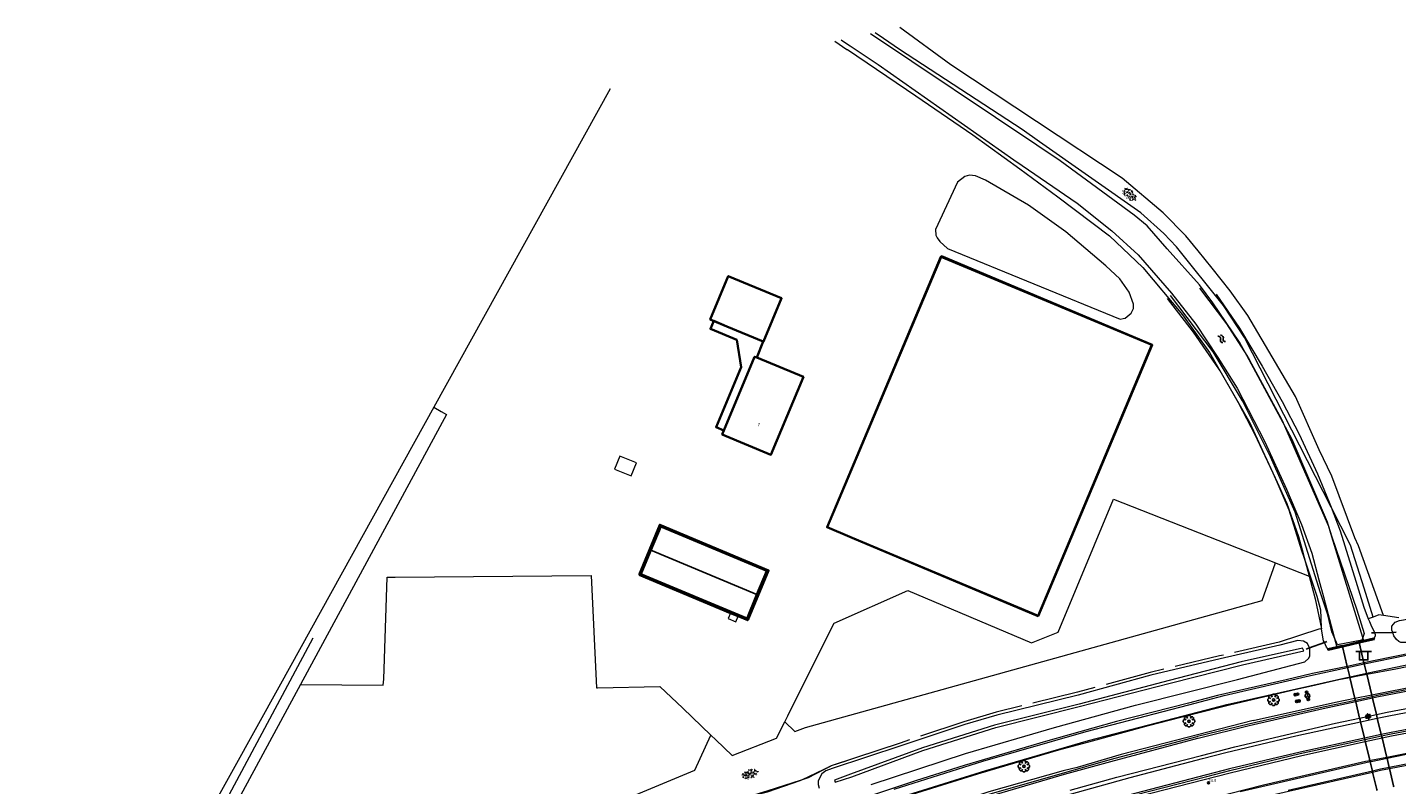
# Model space of a CAD drawing. Header units: metres. Extents: x 181682 to 183922, y 386244 to 387136.
# Tile 60 of 62: x 183212 to 183452, y 386999 to 387131. Entities that reach past the tile are written whole.
import ezdxf
from ezdxf.enums import TextEntityAlignment as Align

# ---------------------------------------------------------------- set-up
doc = ezdxf.new("R2010")
doc.units = ezdxf.units.M
doc.linetypes.add('IE-TERREINAFSCHEIDING', pattern=[10, 8, -2])
for name, color, linetype, lineweight in [('B-WE-GK-KADEMUUR-GV', 251, 'Continuous', 35), ('B-WE-GR-BOOM-S', 251, 'Continuous', 25), ('B-WE-GW-WATERGANG_INSTEEK-G', 251, 'Continuous', 18), ('B-WE-GW-WATERGANG_WATERLIJN-G', 251, 'Continuous', 18), ('B-WE-IE-TERREINAFSCHEIDING-G', 251, 'IE-TERREINAFSCHEIDING', 18), ('B-WE-KG-KADASTRAAL_NOK-G', 251, 'Continuous', 25), ('B-WE-KL-ET_LS_SR_TRAFO-GV', 251, 'Continuous', 18), ('B-WE-KW-KUNSTWERK-GV', 251, 'Continuous', 25), ('B-WE-KW-KUNSTWERK-SV', 251, 'Continuous', 25), ('B-WE-OG-TOPOGRAFIE_BEBOUWING-G', 251, 'Continuous', 35), ('B-WE-OG-TOPOGRAFIE_BEBOUWING-GV', 251, 'Continuous', 35), ('B-WE-OG-TOPOGRAFIE_BEBOUWING_OVERIG-GV', 251, 'Continuous', 18), ('B-WE-OG-TOPOGRAFIE_CULTUURSCHEIDING-G', 251, 'Continuous', 18), ('B-WE-OG-TOPOGRAFIE_TERREIN_AGRARISCH-GV', 251, 'Continuous', 18), ('B-WE-OG-TOPOGRAFIE_TERREIN_GROEN-GV', 251, 'Continuous', 18), ('B-WE-OG-TOPOGRAFIE_TERREIN_GROEN-SV', 251, 'Continuous', 25), ('B-WE-OG-TOPOGRAFIE_WATER-GV', 251, 'Continuous', 18), ('B-WE-OG-TOPOGRAFIE_WATER-SV', 251, 'Continuous', 25), ('B-WE-OG-TOPOGRAFIE_WEG_BERM-GV', 251, 'Continuous', 18), ('B-WE-OG-TOPOGRAFIE_WEG_RIJWEG-GV', 251, 'Continuous', 18), ('B-WE-OG-TOPOGRAFIE_WEG_RIJWIELPAD-GV', 251, 'Continuous', 18), ('B-WE-RI-ITR_RETENTIE_BERGBEZINKBASIN-GV', 251, 'Continuous', 18), ('B-WE-VW-BEWEGWIJZERING_DRAAGCONSTRUCTIE-S', 251, 'Continuous', 25), ('B-WE-VW-MARKERING-G', 251, 'Continuous', 18), ('B-WE-VW-VERKEERSTEKEN_BORD-S', 251, 'Continuous', 25), ('B-WE-VW-VERKEERSTEKEN_DRAAGCONSTRUCTIE-S', 251, 'Continuous', 25), ('Label_Nummeraanduidingreeks', 7, 'Continuous', 25), ('Label_puntobject', 7, 'Continuous', 25)]:
    doc.layers.add(name, color=color, linetype=linetype, lineweight=lineweight)
doc.layers.add('B-WE-IE-MEUBILAIR_WEGMEUBILAIR-S', color=251, linetype='Continuous')
doc.styles.add('NLCS-ISO', font='NLCS-ISO.ttf')
doc.styles.add('NLCS-ISO-M250-T18', font='NLCS-ISO.ttf', dxfattribs={"height": 0.45})
doc.styles.get("Standard").update_dxf_attribs({"font": 'arial.ttf'})

# ---------------------------------------------------------------- blocks, each defined once
blk = doc.blocks.new('SIE-WEG_WEGWIJZER-SO')
for q in [(-0.2916815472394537, -0.2916815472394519), (-4.547473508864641e-16, 0.4124999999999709), (0.2916815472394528, -0.2916815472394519)]:
    blk.add_line((-4.547473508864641e-16, 0), q)
blk.add_circle((-4.547473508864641e-16, 0), 0.4125000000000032)
blk = doc.blocks.new('SVW-VERKEERSTEKEN_BORD_ANWB-SO')
blk.add_line((-1.375, 0), (1.375, 0))
at = {"flags": 128}
blk.add_lwpolyline([(-0.75, 0), (-0.75, -1.5), (0.75, -1.5), (0.75, 0)], close=True, dxfattribs=at)
blk = doc.blocks.new('SIE-WEG_PAAL_ALGEMEEN_TYPE_02-SO')
at = {"ltscale": 0.5}
h = blk.add_hatch(color=256, dxfattribs=at)
h.paths.add_polyline_path([(4.547473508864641e-16, 0), (0.1875000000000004, 0, 0.4142135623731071), (4.547473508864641e-16, 0.1875)])
h.paths.add_polyline_path([(4.547473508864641e-16, -0.1875), (4.547473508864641e-16, 0), (-0.1874999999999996, 3.163459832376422e-14, 0.4142135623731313)])
for p, q in [((-0.1874999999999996, 3.163459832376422e-14), (0.1875000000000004, 0)), ((4.547473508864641e-16, -0.1875), (4.547473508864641e-16, 0.1875))]:
    blk.add_line(p, q, dxfattribs=at)
blk.add_circle((4.547473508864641e-16, 0), 0.1875, dxfattribs=at)
blk = doc.blocks.new('SIE-WEG_VERKEERSBORD_PAAL-SO')
blk.add_line((-0.2999998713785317, 0.0002770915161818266), (0.2999998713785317, -0.0002770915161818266))
for radius in [0.1999999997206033, 0.07454196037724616]:
    blk.add_circle((3.492459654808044e-10, 4.656612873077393e-10), radius)
blk = doc.blocks.new('SGR-BOOM_01')
at = {"layer": 'B-WE-GR-BOOM-S'}
for points in [[(-0.5, 0.25, 0), (-0.75, 0.375, 0), (-1, 0.125, 0), (-1, -0.125, 0), (-0.75, -0.375, 0), (-0.5, -0.25, 0)], [(-0.3295050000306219, 0.7954949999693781, 0), (-0.6187190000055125, 0.7954949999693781, 0), (-0.7954950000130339, 0.6187190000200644, 0), (-0.7954950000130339, 0.3295049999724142, 0)], [(0.25, 0.5, 0), (0.375, 0.75, 0), (0.125, 1, 0), (-0.125, 1, 0), (-0.375, 0.75, 0), (-0.25, 0.5, 0)], [(0.7954949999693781, 0.3295049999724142, 0), (0.7954949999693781, 0.6187190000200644, 0), (0.6187179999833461, 0.7954949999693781, 0), (0.3295049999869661, 0.7954949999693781, 0)], [(0.5, -0.25, 0), (0.75, -0.375, 0), (1, -0.125, 0), (1, 0.125, 0), (0.75, 0.375, 0), (0.5, 0.25, 0)], [(-0.7954950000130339, -0.3295050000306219, 0), (-0.7954950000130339, -0.6187180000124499, 0), (-0.6187190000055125, -0.7954950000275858, 0), (-0.3295050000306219, -0.7954950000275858, 0)], [(-0.25, -0.5, 0), (-0.375, -0.75, 0), (-0.125, -1, 0), (0.125, -1, 0), (0.375, -0.75, 0), (0.25, -0.5, 0)], [(0.3295049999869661, -0.7954950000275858, 0), (0.6187179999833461, -0.7954950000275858, 0), (0.7954949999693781, -0.6187180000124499, 0), (0.7954949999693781, -0.3295050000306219, 0)]]:
    blk.add_polyline3d(points, dxfattribs=at)
blk.add_circle((0, 0), 0.2, dxfattribs=at)
blk.add_circle((0, 0), 0.2, dxfattribs=at)
blk = doc.blocks.new('SOG-TOPOGRAFIE_WATER-SO')
at = {"flags": 128}
for points in [[(-1.257027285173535, 0.2784462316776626), (-1.213244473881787, 0.3475789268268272, -0.5388311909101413), (-0.2091083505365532, 0.3654382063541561, 0.6051675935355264), (0.6285352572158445, 0.4645284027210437, -4.03570463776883)], [(-1.440797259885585, -0.3558462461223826), (-1.397014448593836, -0.2867135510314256, -0.5388311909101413), (-0.3928783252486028, -0.268854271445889, 0.6051675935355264), (0.4447652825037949, -0.1697640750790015, -4.03570463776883)]]:
    blk.add_lwpolyline(points, format="xyb", dxfattribs=at)
blk = doc.blocks.new('SGR-GRAS_RUIGGRAS-SO')
at = {"ltscale": 0.1}
h = blk.add_hatch(dxfattribs=at)
h.set_pattern_fill('GR-GRAS_RUIGGRAS', color=256, scale=0.0075, style=0, pattern_type=2)
h.set_pattern_definition([(40, (-1.980358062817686, -1.040504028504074), (-0.4163869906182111, 1.021287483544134), [0.1124999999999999, -1.199999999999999]), (40, (-1.942858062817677, -1.078004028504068), (-0.4163869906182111, 1.021287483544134), [0.1124999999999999, -1.199999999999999]), (94.99999999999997, (-1.755358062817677, -1.078004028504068), (-1.179549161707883, 0.5743812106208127), [0.1125, -0.6]), (94.99999999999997, (-1.702858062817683, -1.078004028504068), (-1.179549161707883, 0.5743812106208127), [0.1125, -0.6]), (125, (-1.680358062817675, -0.8905040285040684), (-1.105982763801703, 0.1411634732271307), [0.1125, -0.75]), (125, (-1.64285806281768, -0.8530040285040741), (-1.105982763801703, 0.1411634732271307), [0.1125, -0.75]), (15, (-1.980358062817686, -0.8530040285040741), (0.2405523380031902, 0.8409129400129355), [0.1125, -0.6]), (15, (-1.980358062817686, -0.8005040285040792), (0.2405523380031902, 0.8409129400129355), [0.1125, -0.6]), (165, (-1.980358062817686, -0.8530040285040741), (-0.7258380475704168, -0.9701979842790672), [0.1125, -0.6]), (165, (-1.980358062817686, -0.8005040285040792), (-0.7258380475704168, -0.9701979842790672), [0.1125, -0.6]), (65, (-1.980358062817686, -1.040504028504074), (-0.4011510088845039, 0.559449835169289), [0.1125, -0.75]), (65, (-1.942858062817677, -1.078004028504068), (-0.4011510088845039, 0.559449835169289), [0.1125, -0.75]), (80, (-1.755358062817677, -1.078004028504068), (-0.990696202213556, 0.8600994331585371), [0.1125, -0.5999999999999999]), (80, (-1.717858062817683, -1.078004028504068), (-0.990696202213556, 0.8600994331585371), [0.1125, -0.5999999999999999]), (80, (-1.905358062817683, -0.8905040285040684), (-0.6995349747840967, 0.3518178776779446), [0.1125, -0.5999999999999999]), (80, (-1.867858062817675, -0.8905040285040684), (-0.6995349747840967, 0.3518178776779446), [0.1125, -0.5999999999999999])])
edge = h.paths.add_edge_path()
edge.add_ellipse((0, 0), major_axis=(1.980358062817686, 0), ratio=0.5254120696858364, start_angle=0, end_angle=360, ccw=False)
at = {"ltscale": 0.1, "style": 'NLCS-ISO'}
blk.add_attdef('TYPE', text='', height=0.5, dxfattribs=at).set_placement((3.470943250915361, -0.01606055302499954), align=Align.MIDDLE_CENTER)
blk = doc.blocks.new('SIE-WEG_KUNSTWERK-SO')
at = {"color": 0}
for p, q in [((-0.4622483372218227, -0.01250009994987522), (-0.3823326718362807, 0.06741556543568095)), ((-0.4577842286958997, 0.02731934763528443), (-0.4212424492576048, 0.0638611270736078)), ((-0.4521948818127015, -0.03780198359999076), (-0.3522769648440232, 0.06211593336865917)), ((-0.4350282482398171, -0.05599068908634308), (-0.322221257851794, 0.05681630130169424)), ((-0.4110076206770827, -0.06732540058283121), (-0.2921655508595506, 0.05151666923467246)), ((-0.3743316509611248, -0.06600476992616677), (-0.2621098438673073, 0.04621703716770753)), ((-0.3314076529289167, -0.05843611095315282), (-0.2320541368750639, 0.04091740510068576)), ((-0.2884836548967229, -0.05086745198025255), (-0.2019984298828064, 0.03561777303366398)), ((-0.2661925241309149, -0.3467743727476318), (0.1299809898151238, 0.04939914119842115)), ((-0.26482511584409, 0.3263444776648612), (-0.1821586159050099, 0.4090109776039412)), ((-0.2625692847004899, 0.3639556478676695), (-0.2197697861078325, 0.4067551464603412)), ((-0.2535934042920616, 0.3022208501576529), (-0.1575034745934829, 0.3983107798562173)), ((-0.2455596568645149, -0.0432987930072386), (-0.1699241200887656, 0.03233674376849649)), ((-0.2374623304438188, 0.2829965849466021), (-0.1398207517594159, 0.3806381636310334)), ((-0.2358574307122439, -0.2810839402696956), (0.1144092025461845, 0.06918269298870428)), ((-0.2213312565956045, 0.2637723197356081), (-0.129448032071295, 0.3556555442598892)), ((-0.2052001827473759, 0.2445480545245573), (-0.1200135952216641, 0.3297346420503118)), ((-0.202635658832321, -0.03573013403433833), (-0.0275766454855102, 0.1393288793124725)), ((-0.1890691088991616, 0.2253237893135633), (-0.1105791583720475, 0.3038137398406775)), ((-0.1729380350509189, 0.2060995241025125), (-0.1011447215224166, 0.2778928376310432)), ((-0.1645590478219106, -0.03300886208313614), (0.002101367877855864, 0.1336515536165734)), ((-0.1568069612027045, 0.1868752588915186), (-0.09171028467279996, 0.2519719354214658)), ((-0.1406758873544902, 0.1676509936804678), (-0.08227584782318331, 0.2260510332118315)), ((-0.1389200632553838, -0.04272521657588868), (0.2638115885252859, 0.3600064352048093)), ((-0.1245448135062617, 0.1484267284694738), (-0.07284141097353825, 0.2001301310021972)), ((-0.1204757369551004, -0.05963622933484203), (0.2646278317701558, 0.3254673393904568)), ((-0.1110708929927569, 0.1265453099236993), (-0.06324638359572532, 0.1743698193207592)), ((-0.108835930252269, -0.08335176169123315), (0.1329006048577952, 0.1583847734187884)), ((-0.1084779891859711, -0.1183491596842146), (0.1065807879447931, 0.0967096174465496)), ((-0.1066676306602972, 0.09559323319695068), (-0.04870367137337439, 0.153557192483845)), ((-0.02090245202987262, -0.1368396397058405), (0.1521826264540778, 0.03624543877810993)), ((0.01584196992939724, -0.1354505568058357), (0.1838324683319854, 0.03253994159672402)), ((0.0752800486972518, 0.2068302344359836), (0.2519864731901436, 0.3835366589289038)), ((0.09551226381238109, 0.262417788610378), (0.2333850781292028, 0.400290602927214)), ((0.1157444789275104, 0.3180053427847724), (0.2075361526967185, 0.4097970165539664)), ((0.1359766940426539, 0.37359289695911), (0.1654117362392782, 0.4030279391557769)), ((0.1492717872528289, -0.03737607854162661), (0.2266043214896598, 0.03995645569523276)), ((0.1887257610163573, -0.03327744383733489), (0.2695283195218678, 0.04752511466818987)), ((0.2187814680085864, -0.03857707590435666), (0.3124523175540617, 0.05509377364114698)), ((0.248837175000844, -0.04387670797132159), (0.3553763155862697, 0.06266243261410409)), ((0.2788928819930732, -0.04917634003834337), (0.3974394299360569, 0.06937020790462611)), ((0.3089485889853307, -0.05447597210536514), (0.4253616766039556, 0.06193711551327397)), ((0.3390042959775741, -0.05977560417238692), (0.4454065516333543, 0.04662665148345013)), ((0.3690600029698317, -0.06507523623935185), (0.4588403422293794, 0.02470510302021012)), ((-0.2581262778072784, -0.374063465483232), (-0.06634545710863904, -0.1822826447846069)), ((-0.2423946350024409, -0.3936871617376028), (-0.08657767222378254, -0.2378701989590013)), ((-0.220019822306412, -0.4066676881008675), (-0.1068098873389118, -0.2934577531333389)), ((-0.188026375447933, -0.4100295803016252), (-0.1270421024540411, -0.3490453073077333)), ((0.04020711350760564, -0.1464407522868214), (0.1117069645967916, -0.07494090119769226)), ((0.05765610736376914, -0.1643470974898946), (0.10761235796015, -0.1143908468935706)), ((0.06867514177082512, -0.1886834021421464), (0.1177657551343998, -0.1395927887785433)), ((0.07810957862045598, -0.2146043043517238), (0.1335523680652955, -0.1591615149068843)), ((0.08754401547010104, -0.2405252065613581), (0.1496834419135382, -0.1783857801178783)), ((0.09697845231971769, -0.2664461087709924), (0.1658145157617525, -0.1976100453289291)), ((0.1064128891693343, -0.2923670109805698), (0.1819455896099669, -0.2168343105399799)), ((0.1158473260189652, -0.3182879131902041), (0.1980766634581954, -0.2360585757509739)), ((0.1252817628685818, -0.3442088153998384), (0.2142077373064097, -0.2552828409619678)), ((0.1347161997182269, -0.3701297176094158), (0.2303388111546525, -0.2745071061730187)), ((0.1489037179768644, -0.3912975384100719), (0.2464698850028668, -0.2937313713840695)), ((0.1702792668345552, -0.4052773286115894), (0.2610914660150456, -0.3144651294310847)), ((0.2003899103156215, -0.4105220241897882), (0.2663361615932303, -0.344575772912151)), ((0.4003271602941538, -0.0691634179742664), (0.4630865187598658, -0.006404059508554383))]:
    blk.add_line(p, q, dxfattribs=at)
at = {"linetype": 'Continuous', "flags": 128}
blk.add_lwpolyline([(0.06526729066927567, -0.1793204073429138, 0.7002075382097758), (-0.06526729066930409, -0.1793204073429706), (-0.1368080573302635, -0.3758770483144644, -0.9999999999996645), (-0.2571150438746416, -0.3064177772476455), (-0.1226623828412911, -0.1461833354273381, 0.7002075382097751), (-0.1879296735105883, -0.03313707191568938), (-0.393923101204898, -0.06945927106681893, -0.9999999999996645), (-0.3939231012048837, 0.06945927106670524), (-0.1879296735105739, 0.03313707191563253, 0.7002075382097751), (-0.1226623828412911, 0.1461833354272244), (-0.2571150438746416, 0.3064177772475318, -0.999999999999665), (-0.1368080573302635, 0.3758770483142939), (-0.06526729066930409, 0.1793204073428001, 0.7002075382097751), (0.06526729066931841, 0.1793204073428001), (0.1368080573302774, 0.3758770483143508, -0.9999999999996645), (0.2571150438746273, 0.3064177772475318), (0.1226623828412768, 0.1461833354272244, 0.7002075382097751), (0.1879296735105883, 0.03313707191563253), (0.3939231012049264, 0.06945927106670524, -0.9999999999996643), (0.3939231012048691, -0.06945927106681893), (0.1879296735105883, -0.03313707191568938, 0.7002075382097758), (0.1226623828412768, -0.1461833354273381), (0.2571150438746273, -0.3064177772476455, -0.999999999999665), (0.1368080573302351, -0.3758770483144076)], format="xyb", close=True, dxfattribs=at)

msp = doc.modelspace()

# ---------------------------------------------------------------- linework, layer by layer
at = {"layer": 'B-WE-GK-KADEMUUR-GV'}
for p, q in [((183445.131, 387023.7530000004, 22.88), (183445.992, 387023.9530000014, 24.736)), ((183447.756, 387024.3619999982, 24.732), (183445.992, 387023.9530000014, 24.736)), ((183441.269, 387022.856000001, 24.746), (183439.725, 387022.4979999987, 24.75))]:
    msp.add_line(p, q, dxfattribs=at)
for points in [[(183439.725, 387022.4979999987, 24.75), (183439.748, 387022.4009999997, 24.75), (183442.232, 387022.9780000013, 24.744), (183445.154, 387023.655999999, 24.738), (183447.778, 387024.2650000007, 24.732), (183447.756, 387024.3619999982, 24.732)], [(183441.269, 387022.856000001, 24.746), (183441.683, 387022.9519999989, 24.745), (183442.209, 387023.0750000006, 22.896)]]:
    msp.add_polyline3d(points, dxfattribs=at)
at = {"layer": 'B-WE-GW-WATERGANG_INSTEEK-G'}
for points in [[(183438.601, 387026.0410000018, 24.461), (183438.531, 387027.9920000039, 24.353), (183438.494, 387029.2880000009, 24.234), (183437.806, 387031.7319999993, 24.091), (183435.561, 387038.4940000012, 24.091), (183435.164, 387039.6900000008, 24.091), (183432.9190000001, 387046.7850000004, 24.118), (183430.838, 387051.687, 24.06), (183430.166, 387053.2690000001, 24.041), (183428.299, 387057.2350000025, 24.06), (183427.018, 387059.9550000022, 24.073), (183424.143, 387065.428000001, 24.085), (183424.075, 387065.5570000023, 24.085), (183420.893, 387071.1240000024, 24.094), (183420.625, 387071.5120000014, 24.09), (183416.203, 387077.8999999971, 24.029), (183411.672, 387083.7510000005, 23.942)], [(183420.207, 387084.5630000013, 24.282), (183424.279, 387078.5720000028, 24.213), (183428.234, 387071.9699999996, 24.243), (183431.737, 387065.8020000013, 24.315), (183434.6800000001, 387060.0769999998, 24.318), (183437.91, 387053.1300000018, 24.368), (183439.935, 387048.1970000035, 24.377), (183440.262, 387047.3420000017, 24.375), (183441.858, 387043.1750000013, 24.365), (183444.573, 387034.396, 24.389), (183445.991, 387029.8460000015, 24.443), (183446.749, 387027.7809999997, 24.532)]]:
    msp.add_polyline3d(points, dxfattribs=at)
at = {"layer": 'B-WE-GW-WATERGANG_WATERLIJN-G'}
msp.add_polyline3d([(183417.248, 387085.5759999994, 23.469), (183422.008, 387079.3390000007, 23.481), (183425.535, 387073.7970000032, 23.477), (183425.952, 387073.1420000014, 23.476), (183431.644, 387062.5860000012, 23.478), (183431.8700000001, 387062.0699999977, 23.478), (183439.79, 387043.9700000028, 23.474), (183440.407, 387042.1479999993, 23.475), (183444.7349999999, 387029.3720000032, 23.481), (183446.018, 387025.2100000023, 23.481), (183445.806, 387024.5599999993, 23.481), (183445.65, 387024.0830000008, 23.481), (183441.375, 387023.2620000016, 23.481), (183440.806, 387024.5860000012, 23.481), (183440.393, 387025.5470000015, 23.481), (183439.712, 387028.5220000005, 23.481), (183438.387, 387032.3310000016, 23.481), (183433.997, 387046.4469999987, 23.481), (183429.7010000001, 387056.1279999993, 23.481), (183424.808, 387065.9160000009, 23.481), (183419.68, 387074.4680000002, 23.481), (183412.2280000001, 387084.327999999, 23.481)], dxfattribs=at)
at = {"layer": 'B-WE-IE-TERREINAFSCHEIDING-G'}
msp.add_line((183364.943, 387006.0870000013, 24.291), (183352.912, 387002.0890000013, 24.338), dxfattribs=at)
for points in [[(183452.117, 387027.9900000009, 24.866), (183449.431, 387028.3600000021, 24.609), (183448.626, 387028.4710000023, 24.532)], [(183438.102, 387026.0220000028, 24.461), (183431.202, 387023.7040000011, 24.189), (183420.779, 387021.3180000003, 23.96), (183408.657, 387018.4210000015, 23.921), (183395.937, 387014.9629999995, 24.213), (183381.731, 387011.4670000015, 24.086), (183376.099, 387009.8010000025, 24.213), (183364.943, 387006.0870000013, 24.291)], [(183338.787, 386996.7890000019, 24.913), (183341.801, 386997.5909999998, 25.466), (183347.468, 386999.5710000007, 25.445), (183347.783, 386999.6809999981, 25.444), (183352.912, 387002.0890000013, 24.338)]]:
    msp.add_polyline3d(points, dxfattribs=at)
at = {"layer": 'B-WE-KG-KADASTRAAL_NOK-G'}
msp.add_polyline3d([(183340.043, 387031.9780000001, 29.951), (183339.929, 387032.0259999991, 29.951), (183321.384, 387039.7790000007, 29.904), (183321.348, 387039.7940000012, 29.904)], dxfattribs=at)
at = {"layer": 'B-WE-KL-ET_LS_SR_TRAFO-GV'}
msp.add_polyline3d([(183334.917, 387027.8390000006, 0), (183336.245, 387027.2580000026, 0), (183336.677, 387028.245, 0), (183336.716, 387028.3340000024, 0), (183335.387, 387028.915000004, 0), (183335.338, 387028.8040000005, 0), (183334.917, 387027.8390000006, 0)], dxfattribs=at)
at = {"layer": 'B-WE-KW-KUNSTWERK-GV'}
msp.add_line((183442.209, 387023.0750000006, 22.896), (183445.131, 387023.7530000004, 22.88), dxfattribs=at)
for points in [[(183435.878, 387022.4900000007, 23.97), (183436.506, 387022.7200000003, 23.97), (183439.09, 387023.662999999, 23.97), (183439.538, 387023.8270000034, 23.97)], [(183451.238, 386998.417000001, 21.801), (183451.191, 386998.6120000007, 21.809), (183450.464, 387001.6279999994, 21.938), (183450.421, 387001.8059999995, 21.945), (183450.039, 387003.3919999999, 22.013), (183449.993, 387003.5839999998, 22.021), (183449.174, 387006.9819999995, 22.166), (183449.087, 387007.3389999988, 22.181), (183449.029, 387007.5830000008, 22.191), (183448.339, 387010.441999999, 22.313), (183448.257, 387010.782999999, 22.328), (183448.1870000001, 387011.0760000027, 22.34), (183447.497, 387013.9360000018, 22.462), (183447.439, 387014.1779999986, 22.472), (183447.37, 387014.4660000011, 22.484), (183446.489, 387018.117000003, 22.64), (183446.449, 387018.2850000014, 22.647), (183446.0550000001, 387019.9179999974, 22.717), (183446.012, 387020.0959999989, 22.724), (183445.154, 387023.655999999, 22.876), (183445.131, 387023.7530000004, 22.88)], [(183447.314, 387025.3399999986, 23.97), (183447.868, 387025.3539999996, 23.97), (183451.034, 387025.432000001, 23.97), (183451.607, 387025.4460000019, 23.97)], [(183442.209, 387023.0750000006, 22.896), (183442.232, 387022.9780000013, 22.896), (183443.076, 387019.4789999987, 22.89), (183443.119, 387019.301, 22.89), (183443.513, 387017.6659999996, 22.888), (183443.541, 387017.5500000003, 22.887), (183444.427, 387013.874999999, 22.882), (183444.505, 387013.5500000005, 22.881), (183444.563, 387013.3100000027, 22.881), (183445.251, 387010.4560000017, 22.877), (183445.326, 387010.1450000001, 22.876), (183445.408, 387009.8049999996, 22.876), (183446.096, 387006.949999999, 22.871), (183446.156, 387006.6990000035, 22.871), (183446.242, 387006.3440000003, 22.87), (183446.893, 387003.6439999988, 22.866), (183447.0480000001, 387003.0010000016, 22.865), (183447.1, 387002.7860000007, 22.865), (183447.485, 387001.1870000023, 22.862), (183447.525, 387001.02, 22.862), (183448.257, 386997.9839999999, 22.857), (183448.3040000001, 386997.7900000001, 22.857)]]:
    msp.add_polyline3d(points, dxfattribs=at)
at = {"layer": 'B-WE-OG-TOPOGRAFIE_BEBOUWING-G'}
for points in [[(183356.5730000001, 387041.959, 27.617), (183352.189, 387043.7960000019, 27.642), (183372.04, 387091.0859999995, 27.622), (183372.133, 387091.0470000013, 27.622), (183408.937, 387075.6750000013, 27.529), (183389.067, 387028.340000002, 27.428), (183356.5730000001, 387041.959, 27.617)], [(183319.351, 387035.4830000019, 27.854), (183322.963, 387044.2490000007, 27.857), (183341.961, 387036.2749999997, 27.83), (183338.332, 387027.5529999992, 27.842), (183336.677, 387028.245, 27.843), (183335.338, 387028.8040000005, 27.844), (183319.351, 387035.4830000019, 27.854)]]:
    msp.add_polyline3d(points, dxfattribs=at)
at = {"layer": 'B-WE-OG-TOPOGRAFIE_BEBOUWING-GV'}
for points in [[(183372.133, 387091.0470000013, 0), (183352.224, 387043.7909999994, 0), (183355.784, 387042.2909999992, 0), (183356.5730000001, 387041.959, 0), (183389.052, 387028.2760000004, 0), (183409.012, 387075.6540000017, 0), (183372.1840000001, 387091.1690000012, 0), (183372.133, 387091.0470000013, 0)], [(183341.053, 387076.2560000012, 0), (183341.09, 387076.2410000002, 0), (183344.238, 387083.809000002, 0), (183334.919, 387087.6850000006, 0), (183331.771, 387080.1180000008, 0), (183334.693, 387078.9020000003, 0), (183341.053, 387076.2560000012, 0)], [(183341.053, 387076.2560000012, 0), (183341.0530000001, 387076.2569999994, 0), (183334.693, 387078.9020000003, 0), (183332.381, 387079.8640000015, 0), (183331.793, 387078.4509999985, 0), (183336.4, 387076.5320000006, 0), (183337.152, 387071.763000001, 0), (183332.787, 387061.2820000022, 0), (183334.161, 387060.7090000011, 0), (183339.536, 387073.613000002, 0), (183339.89, 387073.4650000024, 0), (183341.053, 387076.2560000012, 0)], [(183339.536, 387073.613000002, 0), (183333.872, 387060.0149999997, 0), (183342.391, 387056.4670000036, 0), (183348.055, 387070.0650000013, 0), (183339.89, 387073.4650000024, 0), (183339.536, 387073.613000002, 0)], [(183338.201, 387027.8829999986, 0), (183339.929, 387032.0259999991, 0), (183341.675, 387036.2120000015, 0), (183323.123, 387043.9469999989, 0), (183321.384, 387039.7790000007, 0), (183319.653, 387035.6300000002, 0), (183338.201, 387027.8829999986, 0)]]:
    msp.add_polyline3d(points, dxfattribs=at)
at = {"layer": 'B-WE-OG-TOPOGRAFIE_BEBOUWING_OVERIG-GV'}
msp.add_polyline3d([(183315.062, 387053.9670000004, 0), (183317.963, 387052.7750000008, 0), (183318.902, 387055.0610000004, 0), (183316.001, 387056.2530000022, 0), (183315.062, 387053.9670000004, 0)], dxfattribs=at)
at = {"layer": 'B-WE-OG-TOPOGRAFIE_CULTUURSCHEIDING-G'}
msp.add_polyline3d([(183262.327, 387024.4140000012, 24.437), (183246.753, 386995.3370000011, 24.541), (183230.175, 386966.1989999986, 24.668), (183215.51, 386939.0380000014, 24.716)], dxfattribs=at)
at = {"layer": 'B-WE-OG-TOPOGRAFIE_TERREIN_AGRARISCH-GV'}
for p, q in [((183314.274, 387120.3899999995), (183283.473, 387064.776000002)), ((183452.117, 387027.9900000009, 24.866), (183449.431, 387028.3600000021, 24.532))]:
    msp.add_line(p, q, dxfattribs=at)
for points in [[(183344.79, 387009.7890000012, 0), (183345.32, 387010.8519999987, 0), (183345.41, 387011.031999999, 0), (183353.405, 387027.0639999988, 0), (183366.294, 387032.7660000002, 0), (183387.935, 387023.5909999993, 0), (183392.558, 387025.4890000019, 0), (183402.269, 387048.7410000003, 0), (183430.548, 387037.5839999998, 0)], [(183260.166, 387016.3510000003, 0), (183274.6, 387016.1880000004, 0), (183274.723, 387017.276000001, 0), (183275.347, 387035.0929999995, 0), (183276.733, 387035.1039999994, 0), (183310.984, 387035.3639999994, 0), (183311.8860000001, 387015.7450000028, 0), (183312.065, 387015.7490000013, 0), (183322.996, 387015.9970000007, 0), (183326.962, 387012.2120000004, 0), (183331.905, 387007.4940000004, 0)]]:
    msp.add_polyline3d(points, dxfattribs=at)
at = {"layer": 'B-WE-OG-TOPOGRAFIE_TERREIN_GROEN-GV'}
msp.add_line((183438.601, 387026.0410000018, 24.461), (183438.102, 387026.0220000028, 24.461), dxfattribs=at)
for points in [[(183449.431, 387028.3600000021, 24.532), (183445.041, 387040.5689999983, 0), (183444.424, 387041.9470000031, 0), (183440.4, 387052.7290000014, 0), (183438.168, 387057.3460000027, 0), (183434.048, 387066.672999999, 0), (183430.542, 387072.6160000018, 0), (183425.716, 387080.7959999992, 0), (183422.652, 387085.1389999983, 0), (183419.467, 387089.0760000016, 0), (183417.025, 387092.0930000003, 0), (183414.877, 387094.7480000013, 0), (183410.901, 387098.7549999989, 0), (183403.784, 387104.8120000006, 0), (183373.821, 387124.6089999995, 0), (183364.929, 387131.1569999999, 0)], [(183283.473, 387064.776000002, 0), (183256.667, 387016.3750000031, 0), (183239.5620000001, 386985.489999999, 0), (183212.455, 386936.5469999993, 24.707)], [(183283.473, 387064.776000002, 0), (183284.7760000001, 387064.0429999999, 0), (183285.684, 387063.5330000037, 0), (183260.166, 387016.3510000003, 0)], [(183344.79, 387009.7890000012, 0), (183346.544, 387008.1310000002, 0), (183348.414, 387008.8120000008, 0), (183428.245, 387030.9900000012, 0), (183430.548, 387037.5839999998, 0)], [(183430.548, 387037.5839999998, 0), (183431.538, 387037.1930000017, 0), (183436.433, 387035.2620000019, 0)], [(183449.431, 387028.3600000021, 24.532), (183448.626, 387028.4710000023, 24.532), (183447.605, 387028.0959999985, 24.532)], [(183260.166, 387016.3510000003, 0), (183243.497, 386985.5289999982, 0), (183272.171, 386985.8130000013, 0), (183292.347, 386986.0119999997, 0), (183329.081, 387001.3539999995, 0), (183331.905, 387007.4940000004, 0)], [(183331.905, 387007.4940000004, 0), (183332.76, 387006.6760000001, 0), (183335.633, 387003.9349999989, 0), (183343.359, 387006.9189999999, 0), (183344.79, 387009.7890000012, 0)], [(183364.943, 387006.0870000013, 24.291), (183352.93, 387002.0950000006, 24.338), (183352.912, 387002.0890000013, 24.338), (183348.863, 387000.0300000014, 25.472), (183347.468, 386999.5710000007, 25.471), (183341.825, 386997.7140000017, 25.469), (183338.787, 386996.7890000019, 24.913)]]:
    msp.add_polyline3d(points, dxfattribs=at)
at = {"layer": 'B-WE-OG-TOPOGRAFIE_WATER-GV'}
for points in [[(183445.992, 387023.9530000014, 24.736), (183445.806, 387024.5599999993, 24.011), (183440.407, 387042.1479999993, 3.008), (183439.634, 387044.6669999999, 0), (183433.465, 387059.117, 0), (183431.8700000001, 387062.0699999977, 0), (183425.535, 387073.7970000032, 0), (183424.277, 387076.1260000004, 0), (183419.603, 387083.0289999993, 0), (183417.241, 387086.1390000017, 0), (183411.643, 387092.4570000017, 0), (183408.147, 387096.4540000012, 0), (183405.853, 387098.3360000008, 0), (183392.942, 387107.8379999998, 0), (183388.864, 387110.5680000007, 0), (183359.757, 387130.0579999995, 0)], [(183447.605, 387028.0959999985, 24.532), (183446.017, 387033.1570000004, 0), (183443.652, 387040.6910000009, 0), (183440.262, 387047.3420000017, 0), (183425.155, 387076.9860000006, 0), (183421.455, 387082.5810000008, 0), (183413.236, 387092.7970000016, 0), (183411.007, 387095.1259999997, 0), (183406.999, 387098.7399999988, 0), (183389.298, 387111.1850000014, 0), (183386.284, 387113.3040000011, 0), (183364.832, 387127.311000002, 0), (183362.053, 387129.2190000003, 0), (183360.578, 387130.2320000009, 0)], [(183353.5560000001, 387128.7390000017, 0), (183355.66, 387127.321000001, 0), (183355.746, 387127.2630000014, 0), (183367.7220000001, 387119.1909999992, 0), (183377.667, 387112.3900000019, 0), (183385.851, 387106.4190000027, 0), (183392.502, 387101.5660000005, 0), (183401.566, 387094.7100000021, 0), (183407.395, 387089.1810000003, 0), (183414.295, 387080.9289999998, 0), (183418.996, 387074.3280000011, 0), (183420.625, 387071.5120000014, 0), (183424.143, 387065.428000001, 0), (183426.091, 387062.058999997, 0), (183428.299, 387057.2350000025, 0), (183430.838, 387051.687, 0), (183432.536, 387047.9760000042, 0), (183434.559, 387042.171999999, 0), (183435.373, 387039.1910000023, 0), (183435.561, 387038.4940000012, 0), (183436.433, 387035.2620000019, 0)], [(183354.639, 387128.9700000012, 0), (183356.125, 387127.9820000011, 0), (183356.2, 387127.9320000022, 0), (183361.121, 387124.6619999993, 0), (183384.854, 387108.0289999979, 0), (183386.298, 387107.0329999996, 0), (183395.865, 387100.4360000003, 0), (183401.948, 387095.5889999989, 0), (183406.549, 387091.3830000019, 0), (183412.392, 387084.7180000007, 0), (183416.6200000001, 387079.2700000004, 0), (183420.475, 387073.48, 0), (183423.875, 387068.1180000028, 0), (183428.704, 387058.7290000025, 0), (183432.4590000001, 387050.4669999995, 0), (183435.0780000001, 387044.277999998, 0), (183436.873, 387039.2800000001, 0), (183438.127, 387034.5930000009, 0), (183438.914, 387031.6540000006, 0), (183440.806, 387024.5860000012, 19.879), (183441.269, 387022.856000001, 24.746)], [(183514.604, 387033.025000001, 25.716), (183497.827, 387030.8420000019, 25.593), (183478.102, 387027.774999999, 25.599), (183463.9450000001, 387025.6430000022, 25.593), (183453.298, 387023.681000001, 25.518), (183452.4380000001, 387023.6889999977, 25.494), (183452.115, 387023.8150000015, 25.462), (183451.671, 387024.1800000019, 25.375), (183451.244, 387024.8330000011, 25.256), (183451.034, 387025.432000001, 25.179), (183450.894, 387025.8310000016, 25.128), (183450.864, 387026.4980000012, 25.03), (183451.466, 387027.2429999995, 24.913), (183452.203, 387027.4980000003, 24.866), (183461.374, 387029.1079999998, 24.83), (183475.198, 387031.0079999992, 25.077), (183492.613, 387033.8809999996, 25.506), (183510.601, 387036.1560000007, 25.688), (183514.164, 387036.5760000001, 25.724)], [(183436.433, 387035.2620000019, 0), (183437.506, 387031.2830000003, 0), (183438.601, 387026.0410000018, 24.461)], [(183447.605, 387028.0959999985, 24.532), (183446.749, 387027.7809999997, 24.532), (183446.946, 387027.3060000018, 24.565), (183447.306, 387026.4320000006, 24.624), (183447.829, 387025.4690000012, 24.732), (183447.868, 387025.3539999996, 24.751), (183447.962, 387025.0770000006, 24.797), (183447.967, 387024.7980000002, 24.845), (183447.756, 387024.3619999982, 24.732)], [(183436.506, 387022.7200000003, 24.729), (183436.1570000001, 387023.4660000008, 24.601), (183435.429, 387023.881000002, 24.472), (183434.433, 387024.0260000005, 24.327), (183431.321, 387023.2180000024, 24.189), (183420.8930000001, 387020.8310000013, 23.96), (183408.78, 387017.9369999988, 23.921), (183396.0620000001, 387014.4789999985, 24.213), (183381.862, 387010.9840000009, 24.086), (183376.2490000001, 387009.3240000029, 24.213), (183365.1000000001, 387005.6130000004, 24.291), (183353.078, 387001.6180000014, 24.338), (183351.984, 387001.209, 24.41), (183351.286, 387000.7189999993, 24.678), (183350.613, 386999.4950000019, 25.021), (183350.614, 386998.8489999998, 25.149), (183350.831, 386998.217000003, 25.194)], [(183439.725, 387022.4979999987, 24.75), (183439.472, 387022.8360000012, 24.687), (183439.09, 387023.662999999, 24.581), (183438.944, 387023.9810000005, 24.541), (183438.668, 387025.6410000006, 24.327), (183438.601, 387026.0410000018, 24.461)], [(183353.5160000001, 386999.6069999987, 23.466), (183353.589, 386999.2579999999, 23.536), (183356.516, 387000.2049999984, 23.77), (183368.916, 387004.7900000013, 23.727), (183381.654, 387008.8080000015, 23.688), (183396.27, 387012.4670000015, 23.583), (183412.129, 387016.5309999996, 23.612), (183424.807, 387019.7550000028, 23.565), (183435.51, 387022.1800000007, 23.539), (183435.268, 387022.7019999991, 23.613), (183424.542, 387020.2850000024, 23.597), (183411.996, 387017.0169999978, 23.609), (183396.27, 387012.9079999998, 23.611), (183381.45, 387009.2420000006, 23.638), (183368.838, 387005.2469999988, 23.723), (183356.282, 387000.6319999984, 23.682), (183353.5160000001, 386999.6069999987, 23.466)], [(183359.8860000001, 386998.8230000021, 25.447), (183376.38, 387004.2780000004, 25.447), (183391.9300000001, 387008.829, 25.474), (183406.073, 387012.7330000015, 25.441), (183423.91, 387017.223000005, 25.468), (183435.681, 387020.2910000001, 25.503), (183436.377, 387020.9040000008, 25.292), (183436.571, 387021.3300000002, 25.033), (183436.523, 387022.6840000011, 24.735), (183436.506, 387022.7200000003, 24.729)]]:
    msp.add_polyline3d(points, dxfattribs=at)
at = {"layer": 'B-WE-OG-TOPOGRAFIE_WEG_BERM-GV'}
for points in [[(183515.555, 387025.351999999, 26.35), (183515.126, 387025.304000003, 26.342), (183496.814, 387023.0960000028, 26.286), (183480.184, 387020.6700000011, 26.264), (183465.288, 387018.059999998, 26.23), (183455.888, 387016.1759999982, 26.306), (183447.37, 387014.4660000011, 26.301), (183444.427, 387013.874999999, 26.3), (183441.023, 387013.1920000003, 26.298), (183426.645, 387009.953000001, 26.262), (183426.633, 387010.0260000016, 26.261), (183403.595, 387004.119000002, 26.277), (183395.879, 387001.8479999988, 26.26), (183393.421, 387001.2230000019, 26.243), (183380.46, 386997.5890000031, 26.258), (183365.053, 386992.5010000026, 26.185), (183353.864, 386988.7609999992, 26.247), (183351.838, 386988.0330000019, 26.244)], [(183221.109, 386919.4140000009, 25.751), (183226.8550000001, 386922.5520000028, 25.758), (183243.634, 386931.6340000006, 25.794), (183264.687, 386942.5860000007, 25.811), (183281.466, 386950.8080000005, 25.811), (183295.832, 386957.4070000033, 25.832), (183311.511, 386964.2179999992, 25.824), (183326.008, 386970.1180000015, 25.833), (183340.688, 386975.6960000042, 25.857), (183351.627, 386979.6489999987, 25.87), (183354.48, 386980.6799999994, 25.874), (183357.126, 386981.6360000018, 25.877), (183366.262, 386984.7409999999, 25.934), (183383.145, 386990.0719999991, 25.917), (183394.696, 386993.4359999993, 25.924), (183406.497, 386996.756000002, 25.943), (183422.643, 387000.8820000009, 25.98), (183435.128, 387003.924999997, 25.96), (183446.242, 387006.3440000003, 25.985), (183449.174, 387006.9819999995, 25.991), (183450.82, 387007.3400000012, 25.995), (183467.876, 387010.5580000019, 26.009)]]:
    msp.add_polyline3d(points, dxfattribs=at)
at = {"layer": 'B-WE-OG-TOPOGRAFIE_WEG_RIJWEG-GV'}
for points in [[(183515.599, 387024.9969999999, 26.356), (183514.302, 387024.8329999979, 26.348), (183496.913, 387022.6629999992, 26.356), (183480.241, 387020.2259999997, 26.345), (183465.735, 387017.7619999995, 26.338), (183448.387, 387014.3809999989, 26.308), (183447.439, 387014.1779999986, 26.31), (183444.505, 387013.5500000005, 26.316), (183438.873, 387012.3450000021, 26.328), (183425.847, 387009.4049999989, 26.244), (183416.928, 387007.2090000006, 26.244), (183416.819, 387007.1799999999, 26.244)], [(183418.578, 387000.2590000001, 26.015), (183422.5710000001, 387001.2859999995, 26.019), (183434.878, 387004.2380000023, 25.962), (183446.156, 387006.6990000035, 25.995), (183449.087, 387007.3389999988, 26.003), (183450.761, 387007.7040000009, 26.008), (183467.771, 387010.8880000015, 26.042), (183486.215, 387014.009000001, 26.129), (183501.9310000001, 387016.3050000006, 26.046), (183515.668, 387017.9880000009, 26.082), (183516.453, 387018.0900000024, 26.085)], [(183416.819, 387007.1799999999, 26.244), (183401.619, 387003.144000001, 26.27), (183393.511, 387000.850999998, 26.247), (183380.608, 386997.162000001, 26.241), (183369.45, 386993.5860000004, 26.238), (183365.125, 386992.2000000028, 26.237), (183351.958, 386987.7129999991, 26.23)], [(183323.967, 386969.7269999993, 25.877), (183325.8260000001, 386970.4880000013, 25.877), (183340.511, 386976.0430000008, 25.894), (183351.5, 386980.0030000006, 25.909), (183354.353, 386981.0310000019, 25.913), (183357.249, 386982.0749999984, 25.917), (183366.146, 386985.1540000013, 25.907), (183382.85, 386990.4270000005, 25.95), (183394.748, 386993.8820000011, 25.986), (183406.05, 386997.0369999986, 26.001), (183418.578, 387000.2590000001, 26.015)]]:
    msp.add_polyline3d(points, dxfattribs=at)
at = {"layer": 'B-WE-OG-TOPOGRAFIE_WEG_RIJWIELPAD-GV'}
for points in [[(183514.8260000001, 387031.2360000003, 26.018), (183508.321, 387030.387000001, 26.081), (183498.6, 387029.1660000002, 26.048), (183490.792, 387027.9700000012, 26.048), (183478.688, 387026.1570000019, 26.103), (183467.2670000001, 387024.1799999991, 25.96), (183461.627, 387023.2310000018, 25.993), (183455.12, 387021.9970000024, 25.916), (183450.831, 387021.1080000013, 25.982), (183446.012, 387020.0959999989, 25.963), (183443.076, 387019.4789999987, 25.951), (183442.518, 387019.3619999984, 25.949), (183437.022, 387018.2420000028, 25.938), (183432.415, 387017.1540000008, 25.927), (183420.394, 387014.3930000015, 25.993), (183415.318, 387013.0850000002, 25.973)], [(183415.829, 387011.0749999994, 26.037), (183422.732, 387012.8320000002, 26.048), (183434.17, 387015.5120000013, 25.993), (183436.829, 387016.1029999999, 26.028), (183441.616, 387017.1759999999, 25.995), (183443.541, 387017.5500000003, 26.07), (183444.9570000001, 387017.825, 26.125), (183446.489, 387018.117000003, 26.114), (183451.549, 387019.083, 26.078), (183464.602, 387021.7330000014, 26.059), (183476.036, 387023.7530000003, 26.147), (183485.09, 387025.1669999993, 26.125), (183498.101, 387027.0579999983, 26.059), (183509.932, 387028.6170000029, 26.114), (183515.073, 387029.2420000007, 26.07)], [(183516.887, 387014.361, 25.652), (183503.926, 387012.7010000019, 25.652), (183490.643, 387010.7259999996, 25.701), (183475.327, 387008.2359999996, 25.537), (183460.71, 387005.708000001, 25.526), (183449.993, 387003.5839999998, 25.573), (183447.196, 387003.0300000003, 25.585)], [(183415.318, 387013.0850000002, 25.973), (183402.783, 387009.8550000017, 25.927), (183390.3770000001, 387006.368, 25.905), (183376.12, 387002.197999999, 25.784), (183367.837, 386999.5590000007, 25.817), (183362.397, 386997.7449999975, 25.784), (183354.246, 386995.0400000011, 25.795), (183349.869, 386993.4769999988, 25.824)], [(183420.016, 386994.6020000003, 25.447), (183422.714, 386995.3300000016, 25.442), (183432.814, 386997.7030000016, 25.516), (183447.525, 387001.02, 25.544), (183448.892, 387001.3280000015, 25.547), (183450.464, 387001.6279999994, 25.547), (183463.305, 387004.0770000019, 25.547), (183475.08, 387006.0890000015, 25.547), (183482.547, 387007.3320000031, 25.598), (183491.063, 387008.5589999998, 25.684), (183503.316, 387010.3310000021, 25.623), (183515.506, 387011.9970000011, 25.6), (183517.14, 387012.1810000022, 25.605)], [(183350.51, 386991.5690000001, 25.924), (183352.951, 386992.3700000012, 25.982), (183364.304, 386996.296000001, 25.96), (183378.536, 387000.7030000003, 26.004), (183392.698, 387004.9350000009, 25.993), (183398.549, 387006.5040000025, 26.004), (183408.382, 387009.1789999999, 26.026), (183415.829, 387011.0749999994, 26.037)], [(183447.196, 387003.0300000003, 25.585), (183447.0480000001, 387003.0010000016, 25.586), (183446.281, 387002.8480000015, 25.589), (183428.439, 386998.7279999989, 25.484), (183419.551, 386996.4329999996, 25.523)]]:
    msp.add_polyline3d(points, dxfattribs=at)
at = {"layer": 'B-WE-RI-ITR_RETENTIE_BERGBEZINKBASIN-GV'}
msp.add_polyline3d([(183379.875, 387104.4510000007, 0), (183378.145, 387105.2250000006, 0), (183377.079, 387105.3460000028, 0), (183376.29, 387105.0920000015, 0), (183374.993, 387104.1279999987, 0), (183371.133, 387095.8420000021, 0), (183371.169, 387094.8590000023, 0), (183371.434, 387094.3560000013, 0), (183371.891, 387093.7150000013, 0), (183373.233, 387092.5370000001, 0), (183403.424, 387080.1939999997, 0), (183403.946, 387080.2679999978, 0), (183404.294, 387080.3700000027, 0), (183405.34, 387081.2020000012, 0), (183405.751, 387082.0199999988, 0), (183405.7200000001, 387082.7650000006, 0), (183404.978, 387084.8609999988, 0), (183403.342, 387087.2080000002, 0), (183400.898, 387089.49, 0), (183393.9180000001, 387095.4409999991, 0), (183387.409, 387100.1159999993, 0), (183379.875, 387104.4510000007, 0)], dxfattribs=at)
at = {"layer": 'B-WE-VW-MARKERING-G'}
for points in [[(183615.7, 387029.8130000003, 26.747), (183601.22, 387028.1309999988, 26.611), (183582.16, 387025.967, 26.46), (183566.378, 387024.1609999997, 26.347), (183548.34, 387022.0680000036, 26.26), (183529.425, 387019.9240000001, 26.164), (183516.424, 387018.3400000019, 26.105), (183515.651, 387018.2459999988, 26.101), (183501.876, 387016.4520000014, 26.019), (183486.193, 387014.2540000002, 26.103), (183468.357, 387011.2730000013, 26.054), (183450.762, 387007.9579999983, 26.007), (183449.029, 387007.5830000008, 26.007), (183446.096, 387006.949999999, 26.007), (183434.872, 387004.5240000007, 26.006), (183422.509, 387001.5670000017, 25.999), (183418.511, 387000.5239999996, 26.004), (183405.984, 386997.2560000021, 26.018), (183394.773, 386994.1549999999, 25.985), (183382.584, 386990.5770000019, 25.971), (183379.448, 386989.6520000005, 26.019)], [(183363.92, 386998.0209999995, 25.831), (183379.39, 387002.9549999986, 25.829), (183397.44, 387008.1309999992, 25.877), (183415.391, 387012.7969999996, 25.915), (183421.582, 387014.4059999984, 25.928), (183436.671, 387017.8920000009, 26.01), (183443.119, 387019.301, 25.959), (183443.629, 387019.4130000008, 25.955), (183446.0550000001, 387019.9179999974, 25.952), (183453.422, 387021.4530000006, 25.942)], [(183364.446, 386996.4730000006, 25.867), (183379.927, 387001.3110000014, 25.855), (183397.897, 387006.5439999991, 25.915), (183415.797, 387011.2019999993, 25.929), (183422.043, 387012.8279999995, 25.934), (183443.513, 387017.6659999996, 25.996), (183444.1340000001, 387017.8059999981, 25.998), (183446.449, 387018.2850000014, 26.019), (183451.497, 387019.3280000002, 26.065), (183456.803, 387020.4330000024, 26.105)], [(183465.85, 387017.4799999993, 26.329), (183448.264, 387014.100000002, 26.348), (183447.497, 387013.9360000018, 26.346), (183444.563, 387013.3100000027, 26.337), (183438.903, 387012.101, 26.32), (183425.952, 387009.0930000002, 26.298), (183417.01, 387006.8889999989, 26.287), (183416.9, 387006.8600000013, 26.287), (183401.694, 387002.8010000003, 26.251), (183393.611, 387000.5719999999, 26.243), (183380.721, 386996.8279999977, 26.287)], [(183393.833, 386996.9320000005, 26.096), (183405.164, 387000.0499999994, 26.134), (183417.788, 387003.3689999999, 26.16), (183421.866, 387004.4410000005, 26.168), (183434.084, 387007.3410000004, 26.17), (183445.408, 387009.8049999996, 26.201), (183448.339, 387010.441999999, 26.209), (183450.337, 387010.877, 26.214), (183467.674, 387014.194, 26.221)], [(183394.659, 386997.8379999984, 26.176), (183402.823, 387000.1360000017, 26.192), (183417.643, 387003.9380000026, 26.191), (183423.4300000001, 387005.4229999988, 26.19), (183441.03, 387009.5630000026, 26.219), (183445.251, 387010.4560000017, 26.233), (183448.1870000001, 387011.0760000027, 26.242), (183450.063, 387011.4730000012, 26.248), (183465.123, 387014.3389999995, 26.206)], [(183460.72, 387005.5790000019, 25.57), (183450.039, 387003.3919999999, 25.55), (183447.257, 387002.8220000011, 25.545), (183447.1, 387002.7860000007, 25.545), (183424.365, 386997.5689999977, 25.507)], [(183463.29, 387004.2970000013, 25.552), (183450.421, 387001.8059999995, 25.542), (183448.902, 387001.5119999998, 25.541), (183447.485, 387001.1870000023, 25.54), (183432.7860000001, 386997.8180000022, 25.53)]]:
    msp.add_polyline3d(points, dxfattribs=at)

# ---------------------------------------------------------------- block references
at = {"layer": 'B-WE-GR-BOOM-S'}
for p in [(183430.204, 387013.6290000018, 25.98), (183415.435, 387009.9000000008, 25.89), (183386.583, 387002.040000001, 25.911)]:
    msp.add_blockref('SGR-BOOM_01', p, dxfattribs=at)
at = {"layer": 'B-WE-IE-MEUBILAIR_WEGMEUBILAIR-S'}
msp.add_blockref('SIE-WEG_PAAL_ALGEMEEN_TYPE_02-SO', (183418.836, 386999.1499999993, 25.569), dxfattribs=at)
at = {"layer": 'B-WE-KW-KUNSTWERK-SV', "rotation": 283.552084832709}
msp.add_blockref('SIE-WEG_KUNSTWERK-SO', (183446.7235000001, 387010.7464502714, 22.6085), dxfattribs=at)
at = {"layer": 'B-WE-OG-TOPOGRAFIE_TERREIN_GROEN-SV'}
for p, xscale, yscale, rotation in [((183405.0044945, 387101.9577785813, 2.453209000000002), 0.75, 0.75, 319.6001950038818), ((183338.7238650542, 387000.6615000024, 12.46020493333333), 0.7500000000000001, 0.7500000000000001, 16.93426707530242)]:
    msp.add_blockref('SGR-GRAS_RUIGGRAS-SO', p, dxfattribs=dict(at, xscale=xscale, yscale=yscale, rotation=rotation))
at = {"layer": 'B-WE-OG-TOPOGRAFIE_WATER-SV', "xscale": 0.75, "yscale": 0.75, "rotation": 304.1018077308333}
msp.add_blockref('SOG-TOPOGRAFIE_WATER-SO', (183421.2730093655, 387076.4568260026, 3.428665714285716), dxfattribs=at)
at = {"layer": 'B-WE-VW-BEWEGWIJZERING_DRAAGCONSTRUCTIE-S'}
msp.add_blockref('SIE-WEG_WEGWIJZER-SO', (183436.1320000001, 387014.3449999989, 25.985), dxfattribs=at)
at = {"layer": 'B-WE-VW-VERKEERSTEKEN_BORD-S'}
msp.add_blockref('SVW-VERKEERSTEKEN_BORD_ANWB-SO', (183445.954, 387022.109000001, 25.674), dxfattribs=at)
at = {"layer": 'B-WE-VW-VERKEERSTEKEN_DRAAGCONSTRUCTIE-S'}
for p in [(183434.006, 387014.5480000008, 25.995), (183434.397, 387014.6350000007, 25.995), (183435.985, 387014.9859999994, 26.067), (183434.269, 387013.3770000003, 25.995), (183434.6590000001, 387013.4639999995, 25.995), (183436.278, 387013.7119999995, 26.182)]:
    msp.add_blockref('SIE-WEG_VERKEERSBORD_PAAL-SO', p, dxfattribs=at)

# ---------------------------------------------------------------- texts
at = {"layer": 'Label_Nummeraanduidingreeks', "style": 'NLCS-ISO-M250-T18'}
msp.add_text('1', height=0.625, rotation=337.3999999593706, dxfattribs=at).set_placement((183340.242, 387061.7500000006, 1e-05), align=Align.MIDDLE)
at = {"layer": 'Label_puntobject'}
msp.add_text('24.9', height=0.5, rotation=8.004127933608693e-08, dxfattribs=at).set_placement((183418.836, 386999.1499999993, 25.569), align=Align.BOTTOM_LEFT)

doc.saveas('drawing.dxf')
